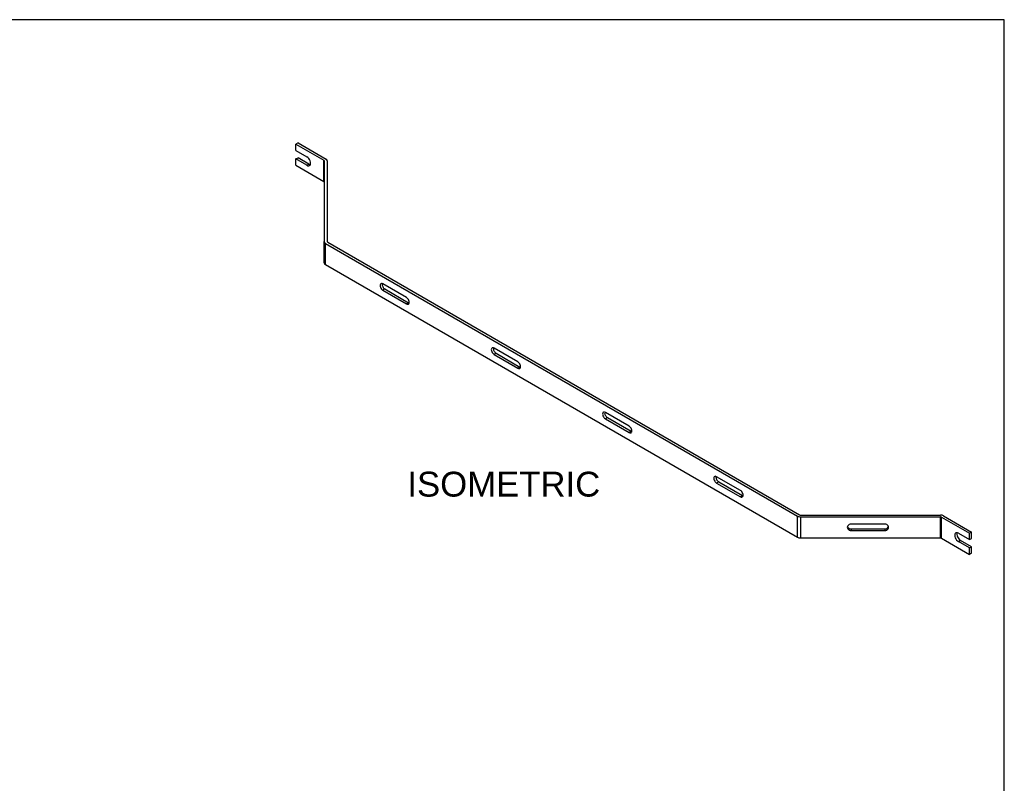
# Model space of a CAD drawing. Header units: inches. Extents: x 0 to 52.8, y 0 to 39.5.
# Tile 11 of 11: x 29.1 to 52.8, y 21.1 to 39.5. Entities that reach past the tile are written whole.
import ezdxf
from ezdxf.enums import TextEntityAlignment as Align

# ---------------------------------------------------------------- set-up
doc = ezdxf.new("R2010")
doc.units = ezdxf.units.IN
doc.header["$MEASUREMENT"] = 0
doc.layers.add('COM56851-2', color=7, linetype='Continuous')
doc.layers.add('Default', color=7, linetype='Continuous')
doc.styles.add('SEACAD_Arial', font='arial.ttf')

# ---------------------------------------------------------------- blocks, each defined once
blk = doc.blocks.new('SE5')
at = {"layer": 'COM56851-2', "color": 7, "linetype": 'Continuous'}
for p, q in [((35.79, 36.516), (35.739, 36.487)), ((35.739, 36.487), (36.415, 36.097)), ((35.739, 36.333), (35.739, 36.487)), ((35.79, 36.516), (36.466, 36.126)), ((35.739, 36.333), (36.004, 36.18)), ((35.739, 36.129), (35.79, 36.159)), ((36.055, 36.006), (35.79, 36.159)), ((35.739, 35.976), (35.739, 36.129)), ((36.004, 35.976), (35.739, 36.129)), ((35.739, 35.976), (36.415, 35.586)), ((36.004, 35.976), (36.055, 36.006)), ((36.415, 35.586), (36.415, 36.097)), ((36.425, 36.082), (36.425, 34.134)), ((36.497, 36.082), (36.497, 34.134)), ((36.425, 33.624), (36.425, 34.134)), ((36.457, 34.09), (47.851, 27.511)), ((36.457, 33.579), (36.457, 34.09)), ((36.508, 34.119), (47.902, 27.541)), ((36.457, 33.579), (47.851, 27.001)), ((38.411, 32.783), (37.837, 33.115)), ((37.887, 32.991), (37.837, 32.961)), ((37.837, 32.961), (38.411, 32.63)), ((37.887, 32.991), (38.462, 32.659)), ((38.462, 32.659), (38.411, 32.63)), ((41.098, 31.232), (40.524, 31.563)), ((40.574, 31.439), (40.524, 31.41)), ((40.524, 31.41), (41.098, 31.078)), ((40.574, 31.439), (41.149, 31.108)), ((41.149, 31.108), (41.098, 31.078)), ((43.785, 29.681), (43.211, 30.012)), ((43.261, 29.888), (43.211, 29.859)), ((43.211, 29.859), (43.785, 29.527)), ((43.261, 29.888), (43.836, 29.557)), ((43.836, 29.557), (43.785, 29.527)), ((46.472, 28.129), (45.898, 28.461)), ((45.948, 28.337), (45.898, 28.307)), ((45.898, 28.307), (46.472, 27.976)), ((45.948, 28.337), (46.523, 28.005)), ((46.523, 28.005), (46.472, 27.976)), ((47.851, 27.001), (47.851, 27.511)), ((47.928, 27.534), (51.302, 27.534)), ((47.928, 27.493), (51.302, 27.493)), ((47.928, 26.983), (47.928, 27.493)), ((51.302, 26.983), (51.302, 27.493)), ((51.327, 27.487), (52.003, 27.097)), ((51.327, 26.977), (51.327, 27.487)), ((51.378, 27.516), (52.054, 27.126)), ((49.958, 27.315), (49.146, 27.315)), ((49.146, 27.203), (49.958, 27.203)), ((49.146, 27.203), (49.146, 27.161)), ((49.146, 27.161), (49.958, 27.161)), ((49.958, 27.203), (49.958, 27.161)), ((52.054, 27.126), (52.003, 27.097)), ((52.054, 26.973), (52.054, 27.126)), ((47.928, 26.983), (51.302, 26.983)), ((51.327, 26.977), (52.003, 26.587)), ((51.738, 27.097), (52.003, 26.944)), ((51.738, 26.893), (51.788, 26.922)), ((52.003, 26.74), (51.738, 26.893)), ((52.054, 26.769), (51.788, 26.922)), ((52.003, 26.944), (52.003, 27.097)), ((52.003, 26.944), (52.054, 26.973)), ((52.003, 26.74), (52.054, 26.769)), ((52.003, 26.587), (52.003, 26.74)), ((52.054, 26.616), (52.054, 26.769)), ((52.054, 26.616), (52.003, 26.587))]:
    blk.add_line(p, q, dxfattribs=at)
for centre, major_axis, ratio, start_param, end_param in [((36.004, 36.078), (-0.062, 0.108), 0.57735, 2.356194, 5.497787), ((36.055, 36.108), (-0.062, 0.108), 0.57735, 2.356194, 2.722104), ((36.389, 36.082), (-0.036, 0), 0.57735, 3.141593, 3.926991), ((36.389, 36.082), (-0.108, 0), 0.57735, 3.141593, 3.926991), ((36.389, 35.572), (-0.036, 0), 0.57735, 3.141593, 3.926991), ((36.533, 34.134), (-0.108, 0), 0.57735, 0, 0.785398), ((36.533, 34.134), (-0.036, 0), 0.57735, 0, 0.785398), ((36.533, 33.624), (-0.108, 0), 0.57735, 0, 0.785398), ((37.837, 33.038), (0.047, -0.0814), 0.57735, 2.356194, 5.497787), ((37.887, 33.067), (0.047, -0.0814), 0.57735, 3.713948, 5.497787), ((38.411, 32.707), (-0.047, 0.0814), 0.57735, 2.356194, 5.497787), ((38.462, 32.736), (-0.047, 0.0814), 0.57735, -3.926991, -3.713948), ((40.524, 31.487), (0.047, -0.0814), 0.57735, 2.356194, 5.497787), ((40.574, 31.516), (0.047, -0.0814), 0.57735, 3.713948, 5.497787), ((41.098, 31.155), (-0.047, 0.0814), 0.57735, 2.356194, 5.497787), ((41.149, 31.185), (-0.047, 0.0814), 0.57735, -3.926991, -3.713948), ((43.211, 29.935), (0.047, -0.0814), 0.57735, 2.356194, 5.497787), ((43.261, 29.965), (0.047, -0.0814), 0.57735, 3.713948, 5.497787), ((43.785, 29.604), (-0.047, 0.0814), 0.57735, 2.356194, 5.497787), ((43.836, 29.633), (-0.047, 0.0814), 0.57735, -3.926991, -3.713948), ((45.898, 28.384), (0.047, -0.0814), 0.57735, 2.356194, 5.497787), ((45.948, 28.413), (0.047, -0.0814), 0.57735, 3.713948, 5.497787), ((46.472, 28.053), (-0.047, 0.0814), 0.57735, 2.356194, 5.497787), ((46.523, 28.082), (-0.047, 0.0814), 0.57735, -3.926991, -3.713948), ((47.928, 27.555), (-0.108, 0), 0.57735, 0.785398, 1.570796), ((47.928, 27.555), (-0.036, 0), 0.57735, 0.785398, 1.570796), ((51.302, 27.472), (0.108, 0), 0.57735, 0.785398, 1.570796), ((51.302, 27.472), (-0.036, 0), 0.57735, 3.926991, 4.712389), ((49.146, 27.238), (0.094, 0), 0.816497, 1.570796, 4.712389), ((49.146, 27.279), (0.094, 0), 0.816497, 3.415824, 4.712389), ((49.958, 27.238), (-0.094, 0), 0.816497, 1.570796, 4.712389), ((49.958, 27.279), (-0.094, 0), 0.816497, 1.570796, 2.867362), ((51.738, 26.995), (0.062, -0.108), 0.57735, 2.356194, 5.497787), ((51.788, 27.024), (0.062, -0.108), 0.57735, 3.561081, 5.497787), ((47.928, 27.045), (-0.108, 0), 0.57735, 0.785398, 1.570796), ((51.302, 26.962), (-0.036, 0), 0.57735, 3.926991, 4.712389)]:
    blk.add_ellipse(centre, major_axis=major_axis, ratio=ratio, start_param=start_param, end_param=end_param, dxfattribs=at)

msp = doc.modelspace()

# ---------------------------------------------------------------- linework, layer by layer
at = {"layer": 'Default', "color": 7, "linetype": 'Continuous'}
for p, q in [((52.845, 39.49), (0, 39.49)), ((52.845, 0), (52.845, 39.49))]:
    msp.add_line(p, q, dxfattribs=at)

# ---------------------------------------------------------------- block references
at = {"layer": 'Default'}
msp.add_blockref('SE5', (0, 0), dxfattribs=at)

# ---------------------------------------------------------------- texts
at = {"layer": 'Default', "color": 7, "linetype": 'Continuous', "style": 'SEACAD_Arial'}
msp.add_text('ISOMETRIC', height=0.6, dxfattribs=at).set_placement((38.431, 28.581), align=Align.TOP_LEFT)

doc.saveas('drawing.dxf')
